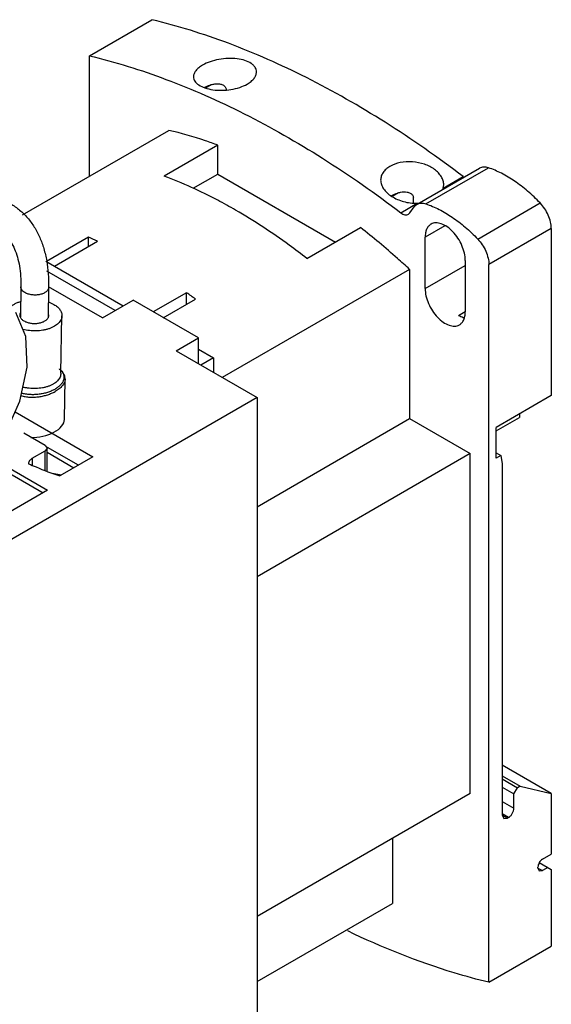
# Model space of a CAD drawing. Header units: millimetres. Extents: x 17 to 133, y 44 to 166.
# Tile 5 of 5: x 91 to 133, y 88 to 166. Entities that reach past the tile are written whole.
import ezdxf

# ---------------------------------------------------------------- set-up
doc = ezdxf.new("R2010")
doc.units = ezdxf.units.MM
doc.header["$LTSCALE"] = 13.644507
for name, color, linetype in [('00_COMPONENTS_10_1', 7, 'CONTINUOUS'), ('00_COMPONENTS_13', 7, 'CONTINUOUS'), ('00_COMPONENTS_2_1', 7, 'CONTINUOUS')]:
    doc.layers.add(name, color=color, linetype=linetype)

msp = doc.modelspace()

# ---------------------------------------------------------------- linework, layer by layer
at = {"layer": '00_COMPONENTS_10_1', "color": 7, "linetype": 'Continuous'}
for p, q in [((91.072, 145.063), (91.028, 142.688)), ((93.272, 145.022), (93.227, 142.616))]:
    msp.add_line(p, q, dxfattribs=at)
msp.add_lwpolyline([(77.001, 126.595), (78.663, 125.985), (81.002, 126.002), (83.477, 126.87), (85.884, 128.49), (88.028, 130.686), (89.763, 133.253), (90.977, 135.994), (91.573, 138.702), (91.471, 141.134), (90.66, 143.039)], dxfattribs=at)
for points, knots in [([(90.258, 151.656), (90.51, 151.51), (90.992, 151.173), (91.624, 150.549), (92.156, 149.818), (92.511, 149.138), (92.745, 148.556), (92.948, 147.939), (93.137, 147.121), (93.261, 146.09), (93.278, 145.383), (93.272, 145.022)], [0, 0, 0, 0, 0.114245, 0.229561, 0.347047, 0.467787, 0.529725, 0.592834, 0.722856, 0.858523, 1, 1, 1, 1]), ([(89.16, 149.749), (89.307, 149.664), (89.591, 149.464), (89.97, 149.083), (90.304, 148.615), (90.586, 148.06), (90.812, 147.418), (90.973, 146.696), (91.065, 145.902), (91.077, 145.349), (91.072, 145.063)], [0, 0, 0, 0, 0.095909, 0.195833, 0.303042, 0.419923, 0.547819, 0.687243, 0.838132, 1, 1, 1, 1]), ([(91.394, 144.613), (91.345, 144.642), (91.257, 144.702), (91.152, 144.813), (91.086, 144.934), (91.071, 145.022), (91.072, 145.063)], [0, 0, 0, 0, 0.292301, 0.552395, 0.784491, 1, 1, 1, 1]), ([(93.272, 145.022), (93.271, 144.992), (93.262, 144.929), (93.223, 144.84), (93.162, 144.755), (93.049, 144.647), (92.856, 144.537), (92.581, 144.452), (92.273, 144.414), (91.957, 144.427), (91.659, 144.49), (91.475, 144.566), (91.394, 144.613)], [0, 0, 0, 0, 0.042125, 0.08609, 0.133372, 0.184924, 0.301781, 0.43553, 0.580334, 0.728206, 0.870601, 1, 1, 1, 1])]:
    msp.add_open_spline(points, degree=3, knots=knots, dxfattribs=at)
at = {"layer": '00_COMPONENTS_13', "color": 7, "linetype": 'Continuous'}
for p, q in [((96.504, 163.4), (101.454, 166.258)), ((96.504, 153.847), (96.504, 163.4)), ((106.153, 161.092), (105.714, 160.839)), ((91.198, 150.784), (102.797, 157.481)), ((106.686, 156.303), (102.444, 153.854)), ((106.686, 154.011), (106.686, 156.303)), ((104.737, 152.885), (106.686, 154.011)), ((106.686, 154.011), (116.015, 148.625)), ((122.484, 151.621), (127.433, 154.479)), ((123.193, 151.655), (128.143, 154.513)), ((124.57, 152.898), (126.148, 153.809)), ((124.57, 152.898), (124.601, 153.157)), ((121.003, 152.519), (120.574, 152.272)), ((121.198, 150.951), (122.493, 151.698)), ((122.195, 151.752), (122.195, 152.146)), ((122.259, 151.412), (122.484, 151.621)), ((127.299, 148.863), (132.248, 151.721)), ((121.809, 150.828), (121.921, 150.932)), ((121.921, 150.932), (122.259, 151.412)), ((113.757, 147.322), (118, 149.771)), ((124.702, 149.919), (123.127, 149.01)), ((133.132, 149.697), (128.182, 146.839)), ((133.132, 149.697), (133.132, 136.456)), ((96.433, 148.999), (93.102, 147.075)), ((93.725, 146.716), (97.14, 148.688)), ((96.433, 148.28), (96.433, 148.999)), ((123.127, 144.927), (123.127, 149.01)), ((93.042, 147.11), (99.191, 143.56)), ((126.309, 147.173), (126.309, 143.09)), ((128.182, 89.916), (128.182, 146.839)), ((98.555, 143.192), (93.129, 146.325)), ((121.889, 146.458), (107.04, 137.885)), ((121.889, 146.458), (121.889, 134.618)), ((123.127, 144.927), (126.309, 146.764)), ((97.546, 142.61), (93.265, 145.082)), ((104.211, 144.605), (101.574, 143.082)), ((104.211, 143.692), (104.211, 144.605)), ((97.546, 142.61), (99.969, 144.009)), ((105.146, 141.02), (99.969, 144.009)), ((102.365, 142.626), (104.919, 144.1)), ((126.309, 143.09), (125.778, 142.784)), ((103.378, 139.999), (105.146, 141.02)), ((105.146, 138.979), (105.146, 141.02)), ((103.378, 139.999), (109.798, 136.293)), ((105.146, 140.122), (106.333, 139.437)), ((106.333, 139.437), (105.343, 138.865)), ((106.333, 139.437), (106.333, 138.293)), ((109.798, 136.293), (89.256, 124.434)), ((109.798, 136.293), (109.798, 77.505)), ((133.132, 136.456), (128.748, 133.925)), ((90.61, 135.164), (96.787, 131.598)), ((109.798, 127.637), (121.889, 134.618)), ((121.889, 134.618), (126.697, 131.841)), ((128.748, 133.639), (130.622, 134.721)), ((130.622, 135.007), (130.622, 134.721)), ((128.748, 131.476), (128.748, 133.925)), ((93.004, 132.476), (91.307, 133.456)), ((91.974, 131.473), (93.004, 132.068)), ((93.004, 132.476), (93.15, 132.272)), ((93.15, 132.272), (93.004, 132.068)), ((93.004, 130.496), (93.004, 132.068)), ((93.15, 130.44), (93.15, 132.272)), ((95.631, 130.931), (93.19, 132.34)), ((88.429, 131.28), (92.827, 128.741)), ((88.628, 131.573), (93.181, 128.945)), ((91.974, 131.473), (91.974, 130.919)), ((93.15, 131.955), (95.277, 130.727)), ((96.787, 131.598), (94.166, 130.085)), ((126.697, 131.841), (109.798, 122.084)), ((126.697, 104.898), (126.697, 131.841)), ((128.748, 131.915), (129.129, 131.695)), ((129.129, 131.695), (128.748, 131.476)), ((129.129, 131.695), (129.243, 131.026)), ((91.682, 131.065), (91.682, 131.046)), ((129.243, 131.026), (129.243, 103.184)), ((93.549, 130.297), (94.284, 130.153)), ((93.181, 128.945), (88.416, 126.194)), ((133.132, 104.898), (129.243, 107.143)), ((129.243, 106.286), (130.657, 105.47)), ((129.243, 106.041), (130.445, 105.347)), ((130.657, 105.47), (130.445, 105.347)), ((130.657, 105.47), (133.132, 104.898)), ((126.697, 104.898), (109.798, 95.141)), ((129.243, 105.388), (130.162, 104.858)), ((130.162, 104.858), (130.445, 105.347)), ((130.162, 103.714), (130.162, 104.858)), ((133.132, 104.898), (133.132, 100.081)), ((129.243, 104.245), (130.162, 103.714)), ((129.738, 102.98), (129.243, 103.265)), ((129.243, 103.184), (129.667, 102.939)), ((129.243, 103.184), (129.367, 102.909)), ((129.367, 102.909), (129.667, 102.939)), ((129.738, 102.98), (129.667, 102.939)), ((120.546, 101.347), (120.546, 96.176)), ((132.425, 99.673), (133.132, 100.081)), ((132.175, 99.409), (133.132, 98.856)), ((132.071, 98.979), (132.071, 99.06)), ((132.071, 98.979), (132.425, 98.775)), ((132.071, 98.979), (132.175, 98.75)), ((132.175, 98.75), (132.425, 98.775)), ((132.849, 99.02), (132.425, 98.775)), ((133.132, 98.856), (133.132, 92.773)), ((109.798, 89.971), (120.546, 96.176)), ((128.182, 89.916), (133.132, 92.773))]:
    msp.add_line(p, q, dxfattribs=at)
for centre, radius, start, end in [((126.808, 154.676), 1.09, 232.70818, 237.35228), ((122.464, 153.554), 1.856, 270.89198, 275.99509), ((82.17, 115.621), 36.297, 65.64208, 66.86154), ((74.492, 102.274), 51.722, 53.96515, 54.92796)]:
    msp.add_arc(centre, radius, start, end, dxfattribs=at)
for points, knots in [([(126.148, 153.809), (124.144, 155.333), (120.115, 158.147), (113.888, 161.706), (107.698, 164.454), (103.513, 165.763), (101.454, 166.258)], [0, 0, 0, 0, 0.271345, 0.528843, 0.771761, 1, 1, 1, 1]), ([(96.504, 163.4), (98.563, 162.905), (102.748, 161.596), (108.939, 158.848), (115.166, 155.29), (119.194, 152.475), (121.198, 150.951)], [0, 0, 0, 0, 0.228239, 0.471157, 0.728655, 1, 1, 1, 1]), ([(105.484, 162.655), (105.375, 162.592), (105.18, 162.461), (104.942, 162.231), (104.789, 161.988), (104.752, 161.812), (104.752, 161.73)], [0, 0, 0, 0, 0.306647, 0.572819, 0.800084, 1, 1, 1, 1]), ([(109.752, 162.112), (109.752, 162.175), (109.733, 162.304), (109.648, 162.486), (109.511, 162.653), (109.253, 162.861), (108.815, 163.057), (108.192, 163.183), (107.494, 163.206), (106.774, 163.125), (106.093, 162.947), (105.672, 162.763), (105.484, 162.655)], [0, 0, 0, 0, 0.039059, 0.079531, 0.12336, 0.171837, 0.284474, 0.417205, 0.564145, 0.716849, 0.865371, 1, 1, 1, 1]), ([(104.752, 161.73), (104.752, 161.67), (104.771, 161.548), (104.856, 161.374), (104.992, 161.215), (105.25, 161.014), (105.687, 160.82), (106.308, 160.682), (107.007, 160.642), (107.728, 160.703), (108.412, 160.867), (108.833, 161.046), (109.02, 161.154)], [0, 0, 0, 0, 0.037236, 0.076163, 0.118946, 0.166944, 0.279998, 0.414024, 0.562482, 0.716138, 0.864969, 1, 1, 1, 1]), ([(109.02, 161.154), (109.129, 161.217), (109.326, 161.351), (109.563, 161.587), (109.715, 161.843), (109.752, 162.026), (109.752, 162.112)], [0, 0, 0, 0, 0.300774, 0.564841, 0.794379, 1, 1, 1, 1]), ([(105.609, 160.883), (105.754, 160.958), (105.984, 161.058), (106.309, 161.149), (106.568, 161.186), (106.831, 161.178), (107.042, 161.116), (107.186, 161.026), (107.273, 160.939), (107.332, 160.834), (107.346, 160.757), (107.346, 160.719)], [0, 0, 0, 0, 0.244019, 0.372231, 0.502397, 0.632963, 0.761727, 0.824569, 0.885402, 0.943744, 1, 1, 1, 1]), ([(106.686, 156.303), (106.361, 156.426), (105.085, 156.882), (103.779, 157.257), (102.797, 157.481)], [0, 0, 0, 0, 0.256653, 1, 1, 1, 1]), ([(124.601, 153.157), (124.601, 153.267), (124.567, 153.496), (124.419, 153.822), (124.185, 154.125), (123.756, 154.498), (123.059, 154.84), (122.12, 155.021), (121.178, 154.969), (120.465, 154.727), (120.024, 154.42), (119.785, 154.156), (119.635, 153.857), (119.601, 153.643), (119.601, 153.539)], [0, 0, 0, 0, 0.050603, 0.104171, 0.162061, 0.224775, 0.362911, 0.511504, 0.658213, 0.790645, 0.849281, 0.902727, 0.952217, 1, 1, 1, 1]), ([(108.101, 151.153), (107.632, 151.424), (105.802, 152.435), (103.894, 153.308), (102.444, 153.854)], [0, 0, 0, 0, 0.258786, 1, 1, 1, 1]), ([(128.143, 154.513), (128.02, 154.554), (127.83, 154.588), (127.588, 154.551), (127.482, 154.507), (127.433, 154.479)], [0, 0, 0, 0, 0.530881, 0.770009, 1, 1, 1, 1]), ([(132.248, 151.721), (131.932, 152.051), (131.287, 152.666), (130.26, 153.459), (129.217, 154.084), (128.498, 154.394), (128.143, 154.513)], [0, 0, 0, 0, 0.273577, 0.53298, 0.775604, 1, 1, 1, 1]), ([(119.601, 153.539), (119.601, 153.421), (119.645, 153.174), (119.826, 152.827), (120.11, 152.507), (120.482, 152.226), (120.926, 151.995), (121.592, 151.763), (122.133, 151.693), (122.493, 151.698)], [0, 0, 0, 0, 0.094717, 0.197215, 0.310544, 0.435193, 0.569681, 0.711156, 1, 1, 1, 1]), ([(120.49, 152.326), (120.633, 152.398), (120.861, 152.495), (121.182, 152.581), (121.437, 152.614), (121.695, 152.602), (121.901, 152.539), (122.041, 152.448), (122.125, 152.362), (122.182, 152.259), (122.195, 152.183), (122.195, 152.146)], [0, 0, 0, 0, 0.245031, 0.373351, 0.503454, 0.633828, 0.762294, 0.824955, 0.885611, 0.943819, 1, 1, 1, 1]), ([(124.539, 152.794), (124.542, 152.803), (124.554, 152.837), (124.564, 152.872), (124.57, 152.898)], [0, 0, 0, 0, 0.24583, 1, 1, 1, 1]), ([(122.484, 151.621), (122.532, 151.649), (122.639, 151.693), (122.881, 151.731), (123.071, 151.696), (123.193, 151.655)], [0, 0, 0, 0, 0.229991, 0.469119, 1, 1, 1, 1]), ([(123.193, 151.655), (123.548, 151.536), (124.268, 151.227), (125.31, 150.601), (126.337, 149.808), (126.983, 149.193), (127.299, 148.863)], [0, 0, 0, 0, 0.224396, 0.46702, 0.726423, 1, 1, 1, 1]), ([(133.132, 149.697), (133.132, 149.869), (133.084, 150.231), (132.903, 150.763), (132.624, 151.274), (132.382, 151.582), (132.248, 151.721)], [0, 0, 0, 0, 0.229165, 0.481379, 0.743358, 1, 1, 1, 1]), ([(113.757, 147.322), (113.295, 147.682), (111.475, 149.053), (109.566, 150.307), (108.101, 151.153)], [0, 0, 0, 0, 0.257321, 1, 1, 1, 1]), ([(121.198, 150.951), (121.25, 150.912), (121.354, 150.845), (121.518, 150.785), (121.674, 150.774), (121.769, 150.805), (121.809, 150.828)], [0, 0, 0, 0, 0.297729, 0.560604, 0.790509, 1, 1, 1, 1]), ([(123.593, 150.04), (123.518, 149.997), (123.379, 149.88), (123.232, 149.639), (123.144, 149.341), (123.127, 149.124), (123.127, 149.01)], [0, 0, 0, 0, 0.217766, 0.450897, 0.71037, 1, 1, 1, 1]), ([(126.309, 147.173), (126.309, 147.365), (126.255, 147.769), (126.054, 148.363), (125.745, 148.935), (125.351, 149.438), (124.907, 149.832), (124.504, 150.053), (124.189, 150.136), (123.972, 150.152), (123.77, 150.123), (123.648, 150.072), (123.593, 150.04)], [0, 0, 0, 0, 0.128689, 0.27028, 0.417432, 0.561773, 0.695446, 0.81271, 0.864675, 0.912509, 0.957139, 1, 1, 1, 1]), ([(121.889, 146.458), (121.572, 146.753), (120.311, 147.898), (119.002, 148.991), (118, 149.771)], [0, 0, 0, 0, 0.254119, 1, 1, 1, 1]), ([(127.299, 148.863), (127.432, 148.724), (127.675, 148.416), (127.953, 147.905), (128.134, 147.373), (128.182, 147.011), (128.182, 146.839)], [0, 0, 0, 0, 0.256642, 0.518621, 0.770835, 1, 1, 1, 1]), ([(123.127, 144.927), (123.127, 144.735), (123.18, 144.331), (123.381, 143.737), (123.691, 143.165), (124.084, 142.662), (124.529, 142.268), (124.931, 142.048), (125.246, 141.964), (125.463, 141.948), (125.665, 141.977), (125.787, 142.028), (125.843, 142.06)], [0, 0, 0, 0, 0.128689, 0.27028, 0.417432, 0.561773, 0.695446, 0.81271, 0.864675, 0.912509, 0.957139, 1, 1, 1, 1]), ([(125.843, 142.06), (125.917, 142.103), (126.056, 142.22), (126.203, 142.462), (126.291, 142.759), (126.309, 142.976), (126.309, 143.09)], [0, 0, 0, 0, 0.217766, 0.450897, 0.71037, 1, 1, 1, 1]), ([(126.266, 142.591), (126.226, 142.599), (126.056, 142.643), (125.895, 142.717), (125.778, 142.784)], [0, 0, 0, 0, 0.234265, 1, 1, 1, 1]), ([(91.974, 131.473), (91.931, 131.448), (91.851, 131.393), (91.756, 131.293), (91.696, 131.183), (91.682, 131.103), (91.682, 131.065)], [0, 0, 0, 0, 0.289648, 0.549013, 0.782193, 1, 1, 1, 1]), ([(91.682, 131.046), (91.879, 130.955), (92.692, 130.597), (93.527, 130.29), (94.166, 130.085)], [0, 0, 0, 0, 0.243903, 1, 1, 1, 1]), ([(129.738, 102.98), (129.798, 103.014), (129.912, 103.11), (130.045, 103.292), (130.136, 103.498), (130.162, 103.645), (130.162, 103.714)], [0, 0, 0, 0, 0.237242, 0.499998, 0.762755, 1, 1, 1, 1]), ([(132.425, 99.673), (132.375, 99.644), (132.28, 99.564), (132.169, 99.412), (132.093, 99.241), (132.071, 99.118), (132.071, 99.06)], [0, 0, 0, 0, 0.237242, 0.499998, 0.762755, 1, 1, 1, 1]), ([(128.182, 89.916), (127.257, 90.138), (123.42, 91.185), (119.71, 92.674), (116.986, 93.987)], [0, 0, 0, 0, 0.239453, 1, 1, 1, 1])]:
    msp.add_open_spline(points, degree=3, knots=knots, dxfattribs=at)
at = {"layer": '00_COMPONENTS_2_1', "color": 7, "linetype": 'Continuous'}
for p, q in [((94.245, 138.216), (94.33, 142.774)), ((94.525, 134.561), (94.585, 137.755))]:
    msp.add_line(p, q, dxfattribs=at)
msp.add_lwpolyline([(94.585, 137.754), (94.548, 138.009), (94.363, 138.335), (94.249, 138.434)], dxfattribs=at)
msp.add_arc((93.468, 137.679), 1.089, 43.39883, 44.97273, dxfattribs=at)
msp.add_ellipse((92.33, 134.359), major_axis=(2.189, 0.306), ratio=0.546497, start_param=-1.864714, end_param=-0.086684, dxfattribs=at)
for points, knots in [([(90.208, 143.443), (90.259, 143.494), (90.373, 143.591), (90.571, 143.716), (90.796, 143.824), (90.959, 143.883), (91.044, 143.909)], [0, 0, 0, 0, 0.223143, 0.464726, 0.724222, 1, 1, 1, 1]), ([(93.26, 143.867), (93.335, 143.84), (93.48, 143.783), (93.62, 143.712), (93.686, 143.674)], [0, 0, 0, 0, 0.513533, 1, 1, 1, 1]), ([(91.029, 143.015), (91.014, 142.987), (90.99, 142.929), (90.981, 142.867), (90.981, 142.836)], [0, 0, 0, 0, 0.509812, 1, 1, 1, 1]), ([(93.28, 142.793), (93.281, 142.819), (93.276, 142.87), (93.261, 142.92), (93.252, 142.944)], [0, 0, 0, 0, 0.493083, 1, 1, 1, 1]), ([(93.686, 143.674), (93.736, 143.645), (93.831, 143.584), (93.962, 143.483), (94.074, 143.376), (94.168, 143.263), (94.241, 143.145), (94.294, 143.023), (94.325, 142.899), (94.331, 142.815), (94.33, 142.774)], [0, 0, 0, 0, 0.150038, 0.292032, 0.42586, 0.551918, 0.670964, 0.784176, 0.89319, 1, 1, 1, 1]), ([(90.981, 142.836), (90.98, 142.811), (90.984, 142.759), (90.999, 142.71), (91.009, 142.686)], [0, 0, 0, 0, 0.493083, 1, 1, 1, 1]), ([(91.009, 142.686), (91.021, 142.655), (91.054, 142.594), (91.123, 142.51), (91.212, 142.432), (91.281, 142.387), (91.317, 142.366)], [0, 0, 0, 0, 0.220438, 0.45896, 0.718611, 1, 1, 1, 1]), ([(94.33, 142.774), (94.329, 142.722), (94.315, 142.618), (94.26, 142.465), (94.173, 142.319), (94.054, 142.181), (93.905, 142.053), (93.73, 141.937), (93.531, 141.835), (93.311, 141.748), (93.072, 141.677), (92.732, 141.604), (92.285, 141.561), (91.748, 141.584), (91.394, 141.649), (91.224, 141.694)], [0, 0, 0, 0, 0.042407, 0.086159, 0.132404, 0.181983, 0.235395, 0.29283, 0.35422, 0.419287, 0.48759, 0.558562, 0.705713, 0.854922, 1, 1, 1, 1]), ([(91.317, 142.366), (91.353, 142.345), (91.43, 142.306), (91.598, 142.241), (91.828, 142.185), (92.118, 142.159), (92.408, 142.174), (92.641, 142.221), (92.811, 142.28), (92.924, 142.333), (93.025, 142.393), (93.111, 142.46), (93.181, 142.533), (93.217, 142.587), (93.232, 142.615)], [0, 0, 0, 0, 0.059926, 0.123337, 0.25818, 0.399299, 0.540428, 0.675297, 0.738704, 0.798657, 0.854793, 0.906946, 0.955212, 1, 1, 1, 1]), ([(93.232, 142.615), (93.247, 142.643), (93.271, 142.701), (93.28, 142.763), (93.28, 142.793)], [0, 0, 0, 0, 0.509812, 1, 1, 1, 1]), ([(94.259, 138.427), (94.313, 138.37), (94.384, 138.277), (94.446, 138.141), (94.476, 138.04), (94.489, 137.938), (94.487, 137.836), (94.47, 137.735), (94.427, 137.6), (94.337, 137.434), (94.183, 137.252), (93.985, 137.083), (93.749, 136.932), (93.478, 136.799), (93.178, 136.689), (92.854, 136.603), (92.512, 136.544), (92.158, 136.515), (91.801, 136.518), (91.451, 136.558), (91.224, 136.61), (91.114, 136.644)], [0, 0, 0, 0, 0.051611, 0.075396, 0.098229, 0.120493, 0.142567, 0.164816, 0.187546, 0.235303, 0.287214, 0.343816, 0.405194, 0.471119, 0.541147, 0.6147, 0.69099, 0.768996, 0.847485, 0.925011, 1, 1, 1, 1]), ([(94.245, 138.215), (94.244, 138.164), (94.231, 138.058), (94.178, 137.904), (94.094, 137.755), (93.937, 137.56), (93.724, 137.395), (93.475, 137.264), (93.261, 137.178), (93.03, 137.111), (92.785, 137.06), (92.529, 137.028), (92.266, 137.012), (92, 137.013), (91.735, 137.03), (91.473, 137.062), (91.301, 137.093), (91.217, 137.11)], [0, 0, 0, 0, 0.043342, 0.088294, 0.135688, 0.186101, 0.296886, 0.357664, 0.42184, 0.489153, 0.559174, 0.631362, 0.705059, 0.779509, 0.853957, 0.927692, 1, 1, 1, 1]), ([(94.101, 138.567), (94.113, 138.558), (94.161, 138.521), (94.207, 138.48), (94.238, 138.449)], [0, 0, 0, 0, 0.257969, 1, 1, 1, 1]), ([(94.585, 137.754), (94.584, 137.707), (94.572, 137.613), (94.525, 137.474), (94.453, 137.341), (94.358, 137.213), (94.242, 137.09), (94.106, 136.974), (93.952, 136.865), (93.841, 136.798), (93.783, 136.766)], [0, 0, 0, 0, 0.105935, 0.214315, 0.327503, 0.447035, 0.573809, 0.708211, 0.850386, 1, 1, 1, 1]), ([(91.072, 136.458), (91.183, 136.419), (91.417, 136.36), (91.779, 136.318), (92.148, 136.316), (92.512, 136.351), (92.862, 136.416), (93.194, 136.509), (93.501, 136.624), (93.692, 136.717), (93.783, 136.766)], [0, 0, 0, 0, 0.126482, 0.257501, 0.389875, 0.521025, 0.648911, 0.772074, 0.889399, 1, 1, 1, 1])]:
    msp.add_open_spline(points, degree=3, knots=knots, dxfattribs=at)

doc.saveas('drawing.dxf')
